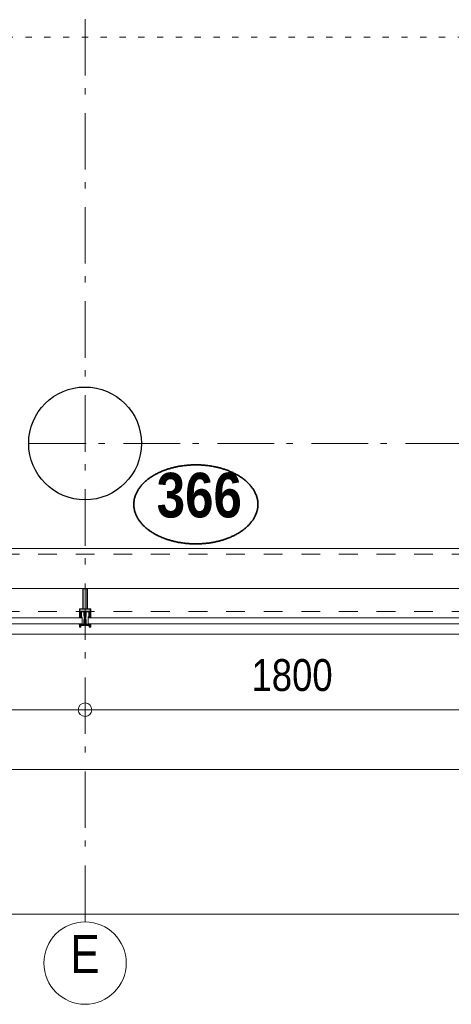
# Model space of a CAD drawing. Header units: millimetres. Extents: x 18442 to 242186, y -49554 to 63508.
# Tile 101 of 175: x 231351 to 233264, y -43244 to -38881. Entities that reach past the tile are written whole.
import ezdxf
from ezdxf.enums import TextEntityAlignment as Align

# ---------------------------------------------------------------- set-up
doc = ezdxf.new("R2010")
doc.units = ezdxf.units.MM
doc.header["$LTSCALE"] = 400
for name, pattern in [('STYLE_01', [0.416641, 0.208282, -0.208359]), ('STYLE_05', [0.208282, 0.069427, -0.138855]), ('STYLE_06', [1.041641, 0.625, -0.208282, 0.069427, -0.138931])]:
    doc.linetypes.add(name, pattern=pattern)
for name, color, linetype, lineweight in [('1800_GRID', 9, 'STYLE_01', 9), ('Detailaanduiding', 5, 'Continuous', 70), ('Dimension-Buitengevel', 92, 'Continuous', 25), ('mat-beton (ihwg)', 5, 'Continuous', 25), ('mat-glas', 140, 'Continuous', 15), ('None', 7, 'Continuous', 9)]:
    doc.layers.add(name, color=color, linetype=linetype, lineweight=lineweight)
doc.styles.add('Abadi MT Condensed Light', font='txt', dxfattribs={"height": 176.388889})
doc.styles.add('Arial Narrow', font='ARIALN.TTF', dxfattribs={"height": 211.666667})
doc.styles.add('Arial Narrow (bold)', font='ARIALNB.TTF', dxfattribs={"height": 172.861111})
doc.styles.get("Standard").update_dxf_attribs({"font": 'arial.ttf'})

# ---------------------------------------------------------------- blocks, each defined once
blk = doc.blocks.new('*U674')
at = {"layer": 'None', "color": 8, "linetype": 'Continuous', "lineweight": 9, "flags": 128}
for points in [[(52231.2, -35282.5), (52231.2, -35282.5, 0.390793), (52232.8, -35281.2), (52232.8, -35281.2, 0.390793), (52231.6, -35279.5), (52231.6, -35279.5, -0.352623), (52230.1, -35277.6), (52230.1, -35270.8), (52230.1, -35270.8, 0.414214), (52229.8, -35270.5), (52228.5, -35270.5), (52228, -35270.7), (52228, -35270.7, -0.520293), (52227.7, -35270.5), (52227.7, -35267.8), (52227.9, -35267.7), (52227.9, -35265.7), (52227.9, -35265.7, -0.577863), (52227.9, -35265.4), (52228, -35265.4), (52228, -35265.4, 0.366605), (52228.3, -35265.2), (52228.3, -35265.2, 0.366605), (52228.1, -35264.8), (52228.1, -35264.8, -0.130834), (52226.8, -35263.8), (52226.8, -35263.8, 0.439074), (52225.3, -35263.8), (52225.3, -35263.8, -0.133252), (52224, -35264.8), (52224, -35264.8, 0.366605), (52223.8, -35265.2), (52223.8, -35265.2, 0.366605), (52224.1, -35265.4), (52224.2, -35265.4), (52224.2, -35265.4, -0.577455), (52224.3, -35265.7), (52224.3, -35267.7), (52224.4, -35267.8), (52224.4, -35270.5), (52224.4, -35270.5, -0.52048), (52224.1, -35270.7), (52223.6, -35270.5), (52221.4, -35270.5), (52221.4, -35270.5, 0.414214), (52221.1, -35270.8), (52221.1, -35278.6), (52221.1, -35278.6, -0.255976), (52220.1, -35280.3), (52220.1, -35280.3, 0.749676), (52220.8, -35282.5), (52224.9, -35282.5), (52224.9, -35282.5, 0.414214), (52226.9, -35280.5), (52226.9, -35280.5, -0.402808), (52227.3, -35280), (52227.3, -35280, -0.402808), (52227.9, -35280.5), (52227.9, -35280.5, 0.233259), (52228.1, -35280.8), (52231.4, -35281.3), (52231.4, -35281.3, -0.419014), (52231.5, -35281.4), (52231.5, -35281.4, -0.419014), (52231.4, -35281.5), (52230.1, -35281.5), (52230.1, -35281.5, 0.414214), (52229.6, -35282), (52229.6, -35282, 0.414214), (52230.1, -35282.5)], [(52225.3, -35279.5), (52225.3, -35279.5, -0.552342), (52225.9, -35280.7), (52225.9, -35280.7, -0.263556), (52224.2, -35281.7), (52220.7, -35281.7), (52220.7, -35281.7, -0.437017), (52220.4, -35281.4), (52220.4, -35281.4, -0.437017), (52220.7, -35281.1), (52220.7, -35281.1, 0.396568), (52222.4, -35279.8), (52222.4, -35279.8, -0.418874), (52222.9, -35279.3)], [(52271.1, -35270.3), (52271.1, -35254.5), (52269.1, -35254.5), (52223, -35254.5), (52221.1, -35254.5), (52221.1, -35270.3), (52223.9, -35270.3), (52223.9, -35265.7), (52223.4, -35265.7), (52223.4, -35264.3), (52223.9, -35264.3), (52223.9, -35262.4), (52224.2, -35262.2), (52224.2, -35258), (52224.2, -35258, -0.414214), (52225.9, -35256.3), (52225.9, -35256.3), (52225.9, -35256.3, -0.414214), (52227.6, -35258), (52227.6, -35262.2), (52227.9, -35262.4), (52227.9, -35264.3), (52228.4, -35264.3), (52228.4, -35265.7), (52227.9, -35265.7), (52227.9, -35270.3), (52229.7, -35270.3), (52229.7, -35257.5), (52229.7, -35257.5, -0.414214), (52230.9, -35256.3), (52230.9, -35256.3), (52239.5, -35256.3), (52239.5, -35256.3, -0.414214), (52240.7, -35257.5), (52240.7, -35274.5), (52242.1, -35274.5), (52242.1, -35277.3), (52241.7, -35277.7), (52242.1, -35278.1), (52242.1, -35278.7), (52241.7, -35279.1), (52242.1, -35279.5), (52242.1, -35280.1), (52241.7, -35280.5), (52242.1, -35281.5), (52242.1, -35286.3), (52243.8, -35286.3), (52243.8, -35275.5), (52243.8, -35275.5, -0.414214), (52246, -35273.3), (52246.1, -35273.3), (52246.1, -35273.3, -0.414214), (52248.3, -35275.5), (52248.3, -35286.3), (52250, -35286.3), (52250, -35281.5), (52250.4, -35280.5), (52250, -35280.1), (52250, -35279.5), (52250.4, -35279.1), (52250, -35278.7), (52250, -35278.1), (52250.4, -35277.7), (52250, -35277.3), (52250, -35274.5), (52251.4, -35274.5), (52251.4, -35257.5), (52251.4, -35257.5, -0.414214), (52252.6, -35256.3), (52252.6, -35256.3), (52261.2, -35256.3), (52261.2, -35256.3, -0.414214), (52262.4, -35257.5), (52262.4, -35270.3), (52264.3, -35270.3), (52264.3, -35265.7), (52263.8, -35265.7), (52263.8, -35264.3), (52264.3, -35264.3), (52264.3, -35262.4), (52264.5, -35262.2), (52264.5, -35258), (52264.5, -35258, -0.414214), (52266.2, -35256.3), (52266.2, -35256.3), (52266.2, -35256.3, -0.414214), (52267.9, -35258), (52267.9, -35262.2), (52268.2, -35262.4), (52268.2, -35264.3), (52268.7, -35264.3), (52268.7, -35265.7), (52268.2, -35265.7), (52268.2, -35270.3)], [(52223.1, -35273.6), (52223.1, -35273.6, -0.414214), (52223.9, -35272.7), (52223.9, -35272.7, -0.414214), (52224.8, -35273.6), (52224.8, -35276.5), (52224.8, -35276.5, -0.414214), (52223.9, -35277.3), (52223.9, -35277.3, -0.414214), (52223.1, -35276.5)], [(52225.1, -35265.5, -0.29188), (52225.3, -35265), (52225.8, -35264.6), (52225.8, -35264.6, -0.344328), (52226.4, -35264.6), (52226.9, -35265), (52226.9, -35265, -0.29188), (52227, -35265.5), (52226.6, -35267.2), (52226.6, -35267.2, -0.348796), (52226.1, -35267.7), (52226.1, -35267.7, -0.348796), (52225.5, -35267.2), (52225.1, -35265.5)], [(52227.2, -35277.3, -0.414214), (52226.4, -35276.5), (52226.4, -35273.6), (52226.4, -35273.6, -0.414214), (52227.2, -35272.7), (52227.2, -35272.7, -0.414214), (52228.1, -35273.6), (52228.1, -35276.5), (52228.1, -35276.5, -0.414214), (52227.2, -35277.3)], [(52260.9, -35282.5), (52260.9, -35282.5, -0.390793), (52259.3, -35281.2), (52259.3, -35281.2, -0.390793), (52260.5, -35279.5), (52260.5, -35279.5, 0.352623), (52262.1, -35277.6), (52262.1, -35270.8), (52262.1, -35270.8, -0.414214), (52262.4, -35270.5), (52263.6, -35270.5), (52264.1, -35270.7), (52264.1, -35270.7, 0.520293), (52264.4, -35270.5), (52264.4, -35267.8), (52264.3, -35267.7), (52264.3, -35265.7), (52264.3, -35265.7, 0.577863), (52264.2, -35265.4), (52264.1, -35265.4), (52264.1, -35265.4, -0.366605), (52263.8, -35265.2), (52263.8, -35265.2, -0.366605), (52264, -35264.8), (52264, -35264.8, 0.130834), (52265.3, -35263.8), (52265.3, -35263.8, -0.439074), (52266.8, -35263.8), (52266.8, -35263.8, 0.133252), (52268.1, -35264.8), (52268.1, -35264.8, -0.366605), (52268.3, -35265.2), (52268.3, -35265.2, -0.366605), (52268, -35265.4), (52267.9, -35265.4), (52267.9, -35265.4, 0.577455), (52267.9, -35265.7), (52267.9, -35267.7), (52267.7, -35267.8), (52267.7, -35270.5), (52267.7, -35270.5, 0.52048), (52268, -35270.7), (52268.5, -35270.5), (52270.8, -35270.5), (52270.8, -35270.5, -0.414214), (52271.1, -35270.8), (52271.1, -35278.6), (52271.1, -35278.6, 0.255976), (52272, -35280.3), (52272, -35280.3, -0.749676), (52271.3, -35282.5), (52267.3, -35282.5), (52267.3, -35282.5, -0.414214), (52265.3, -35280.5), (52265.3, -35280.5, 0.402808), (52264.8, -35280), (52264.8, -35280, 0.402808), (52264.3, -35280.5), (52264.3, -35280.5, -0.233259), (52264, -35280.8), (52260.7, -35281.3), (52260.7, -35281.3, 0.419014), (52260.6, -35281.4), (52260.6, -35281.4, 0.419014), (52260.7, -35281.5), (52262, -35281.5), (52262, -35281.5, -0.414214), (52262.5, -35282), (52262.5, -35282, -0.414214), (52262, -35282.5)], [(52264.9, -35277.3, 0.414214), (52265.8, -35276.5), (52265.8, -35273.6), (52265.8, -35273.6, 0.414214), (52264.9, -35272.7), (52264.9, -35272.7, 0.414214), (52264.1, -35273.6), (52264.1, -35276.5), (52264.1, -35276.5, 0.414214), (52264.9, -35277.3)], [(52267, -35265.5, 0.29188), (52266.9, -35265), (52266.4, -35264.6), (52266.4, -35264.6, 0.344328), (52265.8, -35264.6), (52265.3, -35265), (52265.3, -35265, 0.29188), (52265.1, -35265.5), (52265.5, -35267.2), (52265.5, -35267.2, 0.348796), (52266.1, -35267.7), (52266.1, -35267.7, 0.348796), (52266.6, -35267.2), (52267, -35265.5)], [(52266.8, -35279.5), (52266.8, -35279.5, 0.552342), (52266.2, -35280.7), (52266.2, -35280.7, 0.263556), (52267.9, -35281.7), (52271.4, -35281.7), (52271.4, -35281.7, 0.437017), (52271.7, -35281.4), (52271.7, -35281.4, 0.437017), (52271.4, -35281.1), (52271.4, -35281.1, -0.396568), (52269.7, -35279.8), (52269.7, -35279.8, 0.418874), (52269.2, -35279.3)], [(52269.1, -35273.6), (52269.1, -35273.6, 0.414214), (52268.2, -35272.7), (52268.2, -35272.7, 0.414214), (52267.4, -35273.6), (52267.4, -35276.5), (52267.4, -35276.5, 0.414214), (52268.2, -35277.3), (52268.2, -35277.3, 0.414214), (52269.1, -35276.5)]]:
    blk.add_lwpolyline(points, format="xyb", close=True, dxfattribs=at)
blk.add_lwpolyline([(52250.1, -35256.3), (52250.1, -35272), (52242, -35272), (52242, -35256.3)], close=True, dxfattribs=at)
blk = doc.blocks.new('*U675')
at = {"layer": 'None', "color": 7}
blk.add_blockref('*U674', (0, 0), dxfattribs=at)
blk = doc.blocks.new('*U676')
at = {"layer": 'None', "color": 8, "linetype": 'Continuous', "lineweight": 9, "flags": 128}
for points in [[(52236.1, -35152.5), (52256.1, -35152.5), (52256.1, -35242.5), (52271.1, -35242.5), (52271.1, -35254.5), (52221.1, -35254.5), (52221.1, -35242.5), (52236.1, -35242.5)], [(52238.1, -35154.5), (52238.1, -35242.5), (52254.1, -35242.5), (52254.1, -35154.5)], [(52254.1, -35244.5), (52238.1, -35244.5), (52223.1, -35244.5), (52223.1, -35252.5), (52269.1, -35252.5), (52269.1, -35244.5)]]:
    blk.add_lwpolyline(points, close=True, dxfattribs=at)
blk = doc.blocks.new('*U677')
at = {"layer": 'None', "color": 7}
for name in ['*U676', '*U675']:
    blk.add_blockref(name, (0, 0), dxfattribs=at)
blk = doc.blocks.new('*U678')
at = {"layer": 'None', "color": 8, "linetype": 'Continuous', "lineweight": 9}
for p, q in [((52222.1, -35312.6), (52223.1, -35316.6)), ((52244.1, -35312.6), (52222.1, -35312.6)), ((52223.1, -35316.6), (52222.1, -35317.6)), ((52222.1, -35317.6), (52223.1, -35319.6)), ((52223.1, -35319.6), (52224.1, -35320.6)), ((52224.1, -35320.6), (52224.1, -35322.6)), ((52224.1, -35322.6), (52225.1, -35322.6)), ((52225.1, -35315.6), (52226.1, -35314.6)), ((52225.1, -35321.6), (52225.1, -35315.6)), ((52225.1, -35322.6), (52225.1, -35321.6)), ((52226.1, -35314.6), (52266.1, -35314.6)), ((52246.1, -35310.6), (52244.1, -35311.6)), ((52244.1, -35311.6), (52244.1, -35312.6)), ((52247.1, -35311.6), (52246.1, -35310.6)), ((52247.1, -35312.6), (52247.1, -35311.6)), ((52269.1, -35312.6), (52247.1, -35312.6)), ((52266.1, -35314.6), (52266.1, -35315.6)), ((52266.1, -35315.6), (52266.1, -35321.6)), ((52266.1, -35321.6), (52266.1, -35322.6)), ((52266.1, -35322.6), (52267.1, -35322.6)), ((52267.1, -35322.6), (52268.1, -35320.6)), ((52268.1, -35316.6), (52269.1, -35312.6)), ((52269.1, -35317.6), (52268.1, -35316.6)), ((52268.1, -35319.6), (52269.1, -35317.6)), ((52268.1, -35320.6), (52268.1, -35319.6))]:
    blk.add_line(p, q, dxfattribs=at)
at = {"layer": 'None', "color": 8, "linetype": 'Continuous', "lineweight": 9, "flags": 128}
blk.add_lwpolyline([(52269.1, -35312.6), (52247.1, -35312.6), (52247.1, -35311.6), (52246.1, -35310.6), (52244.1, -35311.6), (52244.1, -35312.6), (52222.1, -35312.6), (52223.1, -35316.6), (52223.1, -35316.6), (52223.1, -35316.6), (52222.1, -35317.6), (52222.1, -35317.6), (52223.1, -35319.6), (52224.1, -35320.6), (52224.1, -35322.6), (52225.1, -35322.6), (52225.1, -35322.6), (52225.1, -35321.6), (52225.1, -35315.6), (52226.1, -35314.6), (52266.1, -35314.6), (52266.1, -35315.6), (52266.1, -35321.6), (52266.1, -35322.6), (52267.1, -35322.6), (52267.1, -35322.6), (52268.1, -35320.6), (52268.1, -35319.6), (52269.1, -35317.6), (52269.1, -35317.6), (52268.1, -35316.6), (52268.1, -35316.6), (52268.1, -35316.6)], close=True, dxfattribs=at)
at = {"layer": 'None', "color": 0, "flags": 1}
blk.add_attdef('GRUPPE', (52222.1, -35330.3), '', height=4.23, dxfattribs=at)
blk = doc.blocks.new('*U679')
at = {"layer": 'None', "color": 8, "linetype": 'Continuous', "lineweight": 9}
for p, q in [((52243.1, -35290.6), (52241.1, -35290.6)), ((52241.1, -35290.6), (52241.1, -35307.6)), ((52242.1, -35292.6), (52243.1, -35292.6)), ((52242.1, -35295.6), (52242.1, -35292.6)), ((52244.1, -35289.6), (52243.1, -35290.6)), ((52243.1, -35292.6), (52245.1, -35292.6)), ((52245.1, -35278.6), (52244.1, -35279.6)), ((52244.1, -35279.6), (52244.1, -35280.6)), ((52244.1, -35280.6), (52244.1, -35282.6)), ((52244.1, -35282.6), (52244.1, -35283.6)), ((52244.1, -35283.6), (52244.1, -35285.6)), ((52244.1, -35285.6), (52244.1, -35287.6)), ((52244.1, -35287.6), (52244.1, -35288.6)), ((52244.1, -35288.6), (52244.1, -35289.6)), ((52246.1, -35294.6), (52244.1, -35295.6)), ((52246.1, -35277.6), (52245.1, -35278.6)), ((52245.1, -35279.6), (52246.1, -35278.6)), ((52245.1, -35281.6), (52245.1, -35279.6)), ((52245.1, -35282.6), (52245.1, -35281.6)), ((52245.1, -35283.6), (52245.1, -35282.6)), ((52245.1, -35285.6), (52245.1, -35283.6)), ((52245.1, -35287.6), (52245.1, -35285.6)), ((52245.1, -35289.6), (52245.1, -35287.6)), ((52246.1, -35290.6), (52245.1, -35289.6)), ((52245.1, -35292.6), (52246.1, -35291.6)), ((52247.1, -35278.6), (52246.1, -35277.6)), ((52246.1, -35278.6), (52247.1, -35279.6)), ((52247.1, -35289.6), (52246.1, -35290.6)), ((52246.1, -35291.6), (52248.1, -35292.6)), ((52248.1, -35295.6), (52246.1, -35294.6)), ((52248.1, -35279.6), (52247.1, -35278.6)), ((52247.1, -35279.6), (52247.1, -35281.6)), ((52247.1, -35281.6), (52247.1, -35282.6)), ((52247.1, -35282.6), (52247.1, -35283.6)), ((52247.1, -35283.6), (52247.1, -35285.6)), ((52247.1, -35285.6), (52247.1, -35286.6)), ((52247.1, -35286.6), (52247.1, -35287.6)), ((52247.1, -35287.6), (52247.1, -35289.6)), ((52248.1, -35280.6), (52248.1, -35279.6)), ((52248.1, -35282.6), (52248.1, -35280.6)), ((52248.1, -35283.6), (52248.1, -35282.6)), ((52248.1, -35285.6), (52248.1, -35283.6)), ((52248.1, -35287.6), (52248.1, -35285.6)), ((52248.1, -35288.6), (52248.1, -35287.6)), ((52248.1, -35289.6), (52248.1, -35288.6)), ((52249.1, -35290.6), (52248.1, -35289.6)), ((52248.1, -35292.6), (52249.1, -35292.6)), ((52251.1, -35290.6), (52249.1, -35290.6)), ((52249.1, -35292.6), (52250.1, -35292.6)), ((52250.1, -35292.6), (52250.1, -35295.6)), ((52251.1, -35307.6), (52251.1, -35290.6)), ((52241.1, -35307.6), (52241.1, -35308.6)), ((52241.1, -35308.6), (52242.1, -35308.6)), ((52243.1, -35296.6), (52242.1, -35295.6)), ((52242.1, -35302.6), (52243.1, -35301.6)), ((52242.1, -35306.6), (52242.1, -35302.6)), ((52243.1, -35306.6), (52242.1, -35306.6)), ((52242.1, -35308.6), (52243.1, -35308.6)), ((52243.1, -35295.6), (52243.1, -35296.6)), ((52244.1, -35295.6), (52243.1, -35295.6)), ((52243.1, -35301.6), (52245.1, -35299.6)), ((52243.1, -35307.6), (52243.1, -35306.6)), ((52243.1, -35308.6), (52243.1, -35307.6)), ((52245.1, -35299.6), (52247.1, -35299.6)), ((52247.1, -35299.6), (52249.1, -35301.6)), ((52249.1, -35295.6), (52248.1, -35295.6)), ((52249.1, -35296.6), (52249.1, -35295.6)), ((52250.1, -35295.6), (52249.1, -35296.6)), ((52249.1, -35301.6), (52250.1, -35302.6)), ((52249.1, -35306.6), (52249.1, -35307.6)), ((52250.1, -35306.6), (52249.1, -35306.6)), ((52249.1, -35307.6), (52249.1, -35308.6)), ((52249.1, -35308.6), (52250.1, -35308.6)), ((52250.1, -35302.6), (52250.1, -35306.6)), ((52250.1, -35308.6), (52251.1, -35308.6)), ((52251.1, -35308.6), (52251.1, -35307.6))]:
    blk.add_line(p, q, dxfattribs=at)
at = {"layer": 'None', "color": 8, "linetype": 'Continuous', "lineweight": 9, "flags": 128}
for points in [[(52241.1, -35290.6), (52241.1, -35307.6), (52241.1, -35308.6), (52242.1, -35308.6), (52243.1, -35308.6), (52243.1, -35307.6), (52243.1, -35306.6), (52243.1, -35306.6), (52242.1, -35306.6), (52242.1, -35302.6), (52243.1, -35301.6), (52245.1, -35299.6), (52247.1, -35299.6), (52249.1, -35301.6), (52250.1, -35302.6), (52250.1, -35306.6), (52249.1, -35306.6), (52249.1, -35306.6), (52249.1, -35307.6), (52249.1, -35308.6), (52250.1, -35308.6), (52251.1, -35308.6), (52251.1, -35307.6), (52251.1, -35290.6), (52249.1, -35290.6), (52248.1, -35289.6), (52248.1, -35288.6), (52248.1, -35287.6), (52248.1, -35285.6), (52248.1, -35283.6), (52248.1, -35283.6), (52248.1, -35283.6), (52248.1, -35282.6), (52248.1, -35280.6), (52248.1, -35279.6), (52247.1, -35278.6), (52247.1, -35278.6), (52246.1, -35277.6), (52245.1, -35278.6), (52245.1, -35278.6), (52244.1, -35279.6), (52244.1, -35280.6), (52244.1, -35282.6), (52244.1, -35283.6), (52244.1, -35283.6), (52244.1, -35283.6), (52244.1, -35285.6), (52244.1, -35287.6), (52244.1, -35288.6), (52244.1, -35289.6), (52243.1, -35290.6)], [(52249.1, -35292.6), (52250.1, -35292.6), (52250.1, -35295.6), (52249.1, -35296.6), (52249.1, -35296.6), (52249.1, -35295.6), (52248.1, -35295.6), (52246.1, -35294.6), (52244.1, -35295.6), (52243.1, -35295.6), (52243.1, -35296.6), (52242.1, -35295.6), (52242.1, -35292.6), (52243.1, -35292.6), (52245.1, -35292.6), (52246.1, -35291.6), (52248.1, -35292.6)]]:
    blk.add_lwpolyline(points, close=True, dxfattribs=at)
blk.add_lwpolyline([(52247.1, -35289.6), (52246.1, -35290.6), (52245.1, -35289.6), (52245.1, -35287.6), (52245.1, -35287.6), (52245.1, -35285.6), (52245.1, -35283.6), (52245.1, -35282.6), (52245.1, -35282.6), (52245.1, -35281.6), (52245.1, -35281.6), (52245.1, -35279.6), (52246.1, -35278.6), (52247.1, -35279.6), (52247.1, -35281.6), (52247.1, -35281.6), (52247.1, -35282.6), (52247.1, -35282.6), (52247.1, -35283.6), (52247.1, -35285.6), (52247.1, -35286.6), (52247.1, -35286.6), (52247.1, -35287.6), (52247.1, -35287.6), (52247.1, -35289.6)], dxfattribs=at)
at = {"layer": 'None', "color": 0, "flags": 1}
blk.add_attdef('GRUPPE', (52241.1, -35316.3), '', height=4.23, dxfattribs=at)
blk = doc.blocks.new('*U680')
at = {"layer": 'None', "color": 8, "linetype": 'Continuous', "lineweight": 9}
for p, q in [((52219.1, -35309.6), (52221.1, -35309.6)), ((52219.1, -35310.6), (52219.1, -35309.6)), ((52220.1, -35310.6), (52219.1, -35310.6)), ((52221.1, -35311.6), (52220.1, -35310.6)), ((52221.1, -35309.6), (52222.1, -35310.6)), ((52221.1, -35312.6), (52221.1, -35311.6)), ((52244.1, -35312.6), (52221.1, -35312.6)), ((52222.1, -35310.6), (52223.1, -35310.6)), ((52223.1, -35310.6), (52224.1, -35309.6)), ((52224.1, -35309.6), (52225.1, -35310.6)), ((52225.1, -35310.6), (52226.1, -35309.6)), ((52226.1, -35309.6), (52227.1, -35310.6)), ((52227.1, -35310.6), (52228.1, -35309.6)), ((52228.1, -35309.6), (52229.1, -35309.6)), ((52229.1, -35309.6), (52229.1, -35310.6)), ((52229.1, -35310.6), (52230.1, -35310.6)), ((52230.1, -35309.6), (52231.1, -35309.6)), ((52230.1, -35310.6), (52230.1, -35309.6)), ((52231.1, -35309.6), (52231.1, -35310.6)), ((52231.1, -35310.6), (52232.1, -35310.6)), ((52232.1, -35309.6), (52233.1, -35309.6)), ((52232.1, -35310.6), (52232.1, -35309.6)), ((52233.1, -35309.6), (52235.1, -35310.6)), ((52235.1, -35310.6), (52241.1, -35310.6)), ((52241.1, -35310.6), (52243.1, -35310.6)), ((52242.1, -35304.6), (52243.1, -35304.6)), ((52243.1, -35305.6), (52242.1, -35304.6)), ((52243.1, -35304.6), (52245.1, -35301.6)), ((52244.1, -35305.6), (52243.1, -35305.6)), ((52243.1, -35309.6), (52244.1, -35307.6)), ((52243.1, -35310.6), (52243.1, -35309.6)), ((52244.1, -35307.6), (52244.1, -35305.6)), ((52245.1, -35311.6), (52244.1, -35312.6)), ((52245.1, -35301.6), (52246.1, -35301.6)), ((52246.1, -35302.6), (52245.1, -35303.6)), ((52245.1, -35303.6), (52245.1, -35307.6)), ((52245.1, -35307.6), (52246.1, -35308.6)), ((52246.1, -35310.6), (52245.1, -35311.6)), ((52246.1, -35301.6), (52247.1, -35301.6)), ((52247.1, -35303.6), (52246.1, -35302.6)), ((52246.1, -35308.6), (52247.1, -35307.6)), ((52247.1, -35311.6), (52246.1, -35310.6)), ((52247.1, -35301.6), (52249.1, -35304.6)), ((52247.1, -35307.6), (52247.1, -35303.6)), ((52248.1, -35312.6), (52247.1, -35311.6)), ((52248.1, -35305.6), (52248.1, -35307.6)), ((52249.1, -35305.6), (52248.1, -35305.6)), ((52248.1, -35307.6), (52249.1, -35309.6)), ((52271.1, -35312.6), (52248.1, -35312.6)), ((52250.1, -35304.6), (52249.1, -35305.6)), ((52249.1, -35304.6), (52250.1, -35304.6)), ((52249.1, -35309.6), (52249.1, -35310.6)), ((52249.1, -35310.6), (52251.1, -35310.6)), ((52251.1, -35310.6), (52257.1, -35310.6)), ((52257.1, -35310.6), (52259.1, -35309.6)), ((52259.1, -35309.6), (52260.1, -35309.6)), ((52260.1, -35309.6), (52260.1, -35310.6)), ((52260.1, -35310.6), (52261.1, -35310.6)), ((52261.1, -35309.6), (52262.1, -35309.6)), ((52261.1, -35310.6), (52261.1, -35309.6)), ((52262.1, -35309.6), (52262.1, -35310.6)), ((52262.1, -35310.6), (52263.1, -35310.6)), ((52263.1, -35309.6), (52264.1, -35309.6)), ((52263.1, -35310.6), (52263.1, -35309.6)), ((52264.1, -35309.6), (52265.1, -35310.6)), ((52265.1, -35310.6), (52266.1, -35309.6)), ((52266.1, -35309.6), (52267.1, -35310.6)), ((52267.1, -35310.6), (52268.1, -35309.6)), ((52268.1, -35309.6), (52269.1, -35310.6)), ((52269.1, -35310.6), (52271.1, -35309.6)), ((52271.1, -35309.6), (52273.1, -35309.6)), ((52272.1, -35310.6), (52271.1, -35312.6)), ((52273.1, -35310.6), (52272.1, -35310.6)), ((52273.1, -35309.6), (52273.1, -35310.6))]:
    blk.add_line(p, q, dxfattribs=at)
at = {"layer": 'None', "color": 8, "linetype": 'Continuous', "lineweight": 9, "flags": 128}
blk.add_lwpolyline([(52221.1, -35312.6), (52221.1, -35311.6), (52220.1, -35310.6), (52219.1, -35310.6), (52219.1, -35309.6), (52219.1, -35309.6), (52219.1, -35309.6), (52219.1, -35309.6), (52219.1, -35309.6), (52219.1, -35309.6), (52221.1, -35309.6), (52222.1, -35310.6), (52223.1, -35310.6), (52224.1, -35309.6), (52224.1, -35309.6), (52224.1, -35309.6), (52224.1, -35309.6), (52224.1, -35309.6), (52225.1, -35310.6), (52225.1, -35310.6), (52225.1, -35310.6), (52225.1, -35310.6), (52225.1, -35310.6), (52226.1, -35309.6), (52226.1, -35309.6), (52226.1, -35309.6), (52226.1, -35309.6), (52226.1, -35309.6), (52227.1, -35310.6), (52227.1, -35310.6), (52227.1, -35310.6), (52227.1, -35310.6), (52228.1, -35309.6), (52228.1, -35309.6), (52228.1, -35309.6), (52228.1, -35309.6), (52229.1, -35309.6), (52229.1, -35310.6), (52229.1, -35310.6), (52230.1, -35310.6), (52230.1, -35310.6), (52230.1, -35309.6), (52230.1, -35309.6), (52230.1, -35309.6), (52231.1, -35309.6), (52231.1, -35309.6), (52231.1, -35310.6), (52231.1, -35310.6), (52232.1, -35310.6), (52232.1, -35310.6), (52232.1, -35310.6), (52232.1, -35309.6), (52232.1, -35309.6), (52233.1, -35309.6), (52233.1, -35309.6), (52233.1, -35309.6), (52233.1, -35309.6), (52235.1, -35310.6), (52241.1, -35310.6), (52243.1, -35310.6), (52243.1, -35309.6), (52244.1, -35307.6), (52244.1, -35305.6), (52244.1, -35305.6), (52244.1, -35305.6), (52243.1, -35305.6), (52243.1, -35305.6), (52242.1, -35304.6), (52243.1, -35304.6), (52245.1, -35301.6), (52246.1, -35301.6), (52247.1, -35301.6), (52249.1, -35304.6), (52250.1, -35304.6), (52249.1, -35305.6), (52249.1, -35305.6), (52248.1, -35305.6), (52248.1, -35305.6), (52248.1, -35305.6), (52248.1, -35307.6), (52249.1, -35309.6), (52249.1, -35310.6), (52251.1, -35310.6), (52257.1, -35310.6), (52259.1, -35309.6), (52259.1, -35309.6), (52259.1, -35309.6), (52259.1, -35309.6), (52260.1, -35309.6), (52260.1, -35309.6), (52260.1, -35310.6), (52260.1, -35310.6), (52260.1, -35310.6), (52261.1, -35310.6), (52261.1, -35309.6), (52261.1, -35309.6), (52262.1, -35309.6), (52262.1, -35309.6), (52262.1, -35309.6), (52262.1, -35310.6), (52262.1, -35310.6), (52263.1, -35310.6), (52263.1, -35310.6), (52263.1, -35309.6), (52264.1, -35309.6), (52264.1, -35309.6), (52264.1, -35309.6), (52264.1, -35309.6), (52265.1, -35310.6), (52265.1, -35310.6), (52265.1, -35310.6), (52265.1, -35310.6), (52265.1, -35310.6), (52266.1, -35309.6), (52266.1, -35309.6), (52266.1, -35309.6), (52266.1, -35309.6), (52266.1, -35309.6), (52267.1, -35310.6), (52267.1, -35310.6), (52267.1, -35310.6), (52267.1, -35310.6), (52267.1, -35310.6), (52268.1, -35309.6), (52268.1, -35309.6), (52268.1, -35309.6), (52268.1, -35309.6), (52268.1, -35309.6), (52269.1, -35310.6), (52269.1, -35310.6), (52271.1, -35309.6), (52273.1, -35309.6), (52273.1, -35309.6), (52273.1, -35309.6), (52273.1, -35309.6), (52273.1, -35309.6), (52273.1, -35309.6), (52273.1, -35310.6), (52272.1, -35310.6), (52271.1, -35312.6), (52248.1, -35312.6), (52248.1, -35312.6), (52247.1, -35311.6), (52246.1, -35310.6), (52245.1, -35311.6), (52244.1, -35312.6), (52244.1, -35312.6), (52221.1, -35312.6)], dxfattribs=at)
blk.add_lwpolyline([(52247.1, -35303.6), (52246.1, -35302.6), (52245.1, -35303.6), (52245.1, -35307.6), (52246.1, -35308.6), (52247.1, -35307.6)], close=True, dxfattribs=at)
at = {"layer": 'None', "color": 0, "flags": 1}
blk.add_attdef('GRUPPE', (52219.1, -35320.3), '', height=4.23, dxfattribs=at)
blk = doc.blocks.new('*U681')
at = {"layer": 'None', "color": 8, "linetype": 'Continuous', "lineweight": 9}
for p, q in [((52221.1, -35324.6), (52221.1, -35312.6)), ((52221.1, -35312.6), (52222.1, -35312.6)), ((52227.1, -35324.6), (52221.1, -35324.6)), ((52222.1, -35312.6), (52223.1, -35316.6)), ((52223.1, -35316.6), (52222.1, -35317.6)), ((52222.1, -35317.6), (52222.1, -35323.6)), ((52222.1, -35323.6), (52226.1, -35323.6)), ((52226.1, -35315.6), (52265.1, -35315.6)), ((52226.1, -35323.6), (52226.1, -35315.6)), ((52227.1, -35316.6), (52227.1, -35324.6)), ((52264.1, -35316.6), (52227.1, -35316.6)), ((52264.1, -35324.6), (52264.1, -35316.6)), ((52271.1, -35324.6), (52264.1, -35324.6)), ((52265.1, -35315.6), (52265.1, -35323.6)), ((52265.1, -35323.6), (52270.1, -35323.6)), ((52269.1, -35316.6), (52270.1, -35312.6)), ((52270.1, -35316.6), (52269.1, -35316.6)), ((52270.1, -35312.6), (52271.1, -35312.6)), ((52270.1, -35323.6), (52270.1, -35316.6)), ((52271.1, -35312.6), (52271.1, -35324.6))]:
    blk.add_line(p, q, dxfattribs=at)
blk.add_lwpolyline([(52221.1, -35312.6), (52222.1, -35312.6), (52223.1, -35316.6), (52222.1, -35317.6), (52222.1, -35323.6), (52226.1, -35323.6), (52226.1, -35315.6), (52265.1, -35315.6), (52265.1, -35323.6), (52270.1, -35323.6), (52270.1, -35316.6), (52269.1, -35316.6), (52270.1, -35312.6), (52271.1, -35312.6), (52271.1, -35324.6), (52264.1, -35324.6), (52264.1, -35316.6), (52227.1, -35316.6), (52227.1, -35324.6), (52221.1, -35324.6)], close=True, dxfattribs=at)
at = {"layer": 'None', "color": 3}
for name in ['*U679', '*U680', '*U678']:
    blk.add_blockref(name, (0, 0), dxfattribs=at)
blk = doc.blocks.new('*U682')
at = {"layer": 'None', "color": 7}
for name in ['*U677', '*U681']:
    blk.add_blockref(name, (0, 0), dxfattribs=at)
blk = doc.blocks.new('*U755')
at = {"layer": 'mat-glas', "color": 140, "linetype": 'Continuous', "lineweight": 15}
for points in [[(52233.1, -35309.5), (50459.1, -35309.5), (50459.1, -35282.5), (52233.1, -35282.5)], [(52259.1, -35309.5), (54033.1, -35309.5), (54033.1, -35282.5), (52259.1, -35282.5)]]:
    blk.add_lwpolyline(points, close=True, dxfattribs=at)
at = {"layer": 'None', "color": 43, "linetype": 'Continuous', "lineweight": 9}
for p, q in [((58111.1, -34975.5), (43205.4, -34975.5)), ((58491.1, -35355.5), (43205.4, -35355.5))]:
    blk.add_line(p, q, dxfattribs=at)
at = {"layer": 'None', "color": 8, "linetype": 'Continuous', "lineweight": 5}
blk.add_line((43269.9, -35153), (58279.1, -35153), dxfattribs=at)
at = {"layer": 'None', "color": 8, "linetype": 'STYLE_01', "lineweight": 5}
for points in [[(43205.4, -35000), (58136.1, -35000), (58136.1, -20069.5)], [(43205.4, -35255), (58391.1, -35255), (58391.1, -20069.5)]]:
    blk.add_lwpolyline(points, dxfattribs=at)
at = {"layer": 'None', "color": 7}
blk.add_blockref('*U682', (0, 0), dxfattribs=at)
blk = doc.blocks.new('Kolom O 500')
at = {"layer": 'mat-beton (ihwg)', "lineweight": 25}
blk.add_circle((0, 0), 250, dxfattribs=at)
blk = doc.blocks.new('*U1252')
at = {"layer": 'None', "color": 140, "linetype": 'Continuous', "lineweight": 15}
blk.add_line((51420.3, -36596.5), (58504.9, -36596.5), dxfattribs=at)
blk = doc.blocks.new('*U1646')
at = {"layer": 'Dimension-Buitengevel', "color": 43, "insert": (52983.8, -35465.7), "char_height": 141.11, "attachment_point": 1, "style": 'Abadi MT Condensed Light'}
blk.add_mtext('1800', dxfattribs=at)
blk = doc.blocks.new('Detail')
at = {"layer": 'Detailaanduiding', "color": 1, "linetype": 'Continuous', "lineweight": 35}
blk.add_open_spline([(-134.1, 153.9), (-70.3, 177.4), (77, 177.4), (140.9, 153.9), (204.7, 130.5), (241.5, 89.9), (278.4, 49.3), (278.4, 2.4), (278.4, -44.5), (241.5, -85.1), (204.7, -125.7), (140.9, -149.2), (77, -172.6), (-70.3, -172.6), (-134.1, -149.2), (-198, -125.7), (-234.8, -85.1), (-271.6, -44.5), (-271.6, 2.4), (-271.6, 49.3), (-234.8, 89.9), (-198, 130.5), (-134.1, 153.9)], degree=2, knots=[0, 0, 0, 0.097932, 0.195864, 0.195864, 0.280023, 0.280023, 0.347931, 0.347931, 0.415846, 0.415846, 0.5, 0.5, 0.597932, 0.695864, 0.695864, 0.780023, 0.780023, 0.847931, 0.847931, 0.915846, 0.915846, 1, 1, 1], dxfattribs=at)
at = {"layer": 'Detailaanduiding', "style": 'Arial Narrow (bold)'}
blk.add_attdef('Detail', text='', height=197.6, dxfattribs=at).set_placement((-170.2, 142.2), align=Align.TOP_LEFT)
at = {"layer": 'None', "color": 0, "flags": 1}
blk.add_attdef('Fragment', (-271.6, -528.2), '', height=197.6, dxfattribs=at)
blk = doc.blocks.new('*U2425')
at = {"layer": '1800_GRID', "color": 43, "linetype": 'STYLE_05', "lineweight": 9}
blk.add_line((59591.1, -32710), (29270.1, -32710), dxfattribs=at)
blk = doc.blocks.new('*U2429')
at = {"layer": '1800_GRID', "color": 7}
blk.add_blockref('*U2425', (0, 0), dxfattribs=at)
blk = doc.blocks.new('*U2434')
at = {"layer": '1800_GRID', "color": 43, "linetype": 'STYLE_05', "lineweight": 9}
blk.add_line((59591.1, -32710), (29270.1, -32710), dxfattribs=at)
blk = doc.blocks.new('*U2474')
at = {"layer": 'None', "color": 43, "linetype": 'Continuous', "lineweight": 9}
blk.add_circle((52246.1, -36812.6), 182.6, dxfattribs=at)
at = {"layer": 'None', "color": 43, "insert": (52246.1, -36687.7), "char_height": 169.3, "width": 160.91, "attachment_point": 2, "style": 'Arial Narrow'}
blk.add_mtext('E', dxfattribs=at)

msp = doc.modelspace()

# ---------------------------------------------------------------- linework, layer by layer
at = {"layer": 'Dimension-Buitengevel', "color": 43, "linetype": 'Continuous', "lineweight": 9}
for p, q in [((231640.7849, -41888.38115), (231640.7849, -41988.38115)), ((231640.7849, -41888.38115), (231640.7849, -41988.38115)), ((231640.7849, -41938.38115), (229840.7849, -41938.38115)), ((231640.7849, -41938.38115), (231590.7849, -41938.38115)), ((233440.7849, -41938.38115), (231640.7849, -41938.38115)), ((231690.7849, -41938.38115), (231640.7849, -41938.38115)), ((237785.7849, -42203.60012), (222590.98266, -42203.60012))]:
    msp.add_line(p, q, dxfattribs=at)
at = {"layer": 'Dimension-Buitengevel', "color": 43, "lineweight": 9}
msp.add_circle((231640.7849, -41938.38115), 29.99817, dxfattribs=at)
msp.add_circle((231640.7849, -41938.38115), 29.99817, dxfattribs=at)
at = {"layer": 'None', "color": 43, "linetype": 'STYLE_06', "lineweight": 9}
for p, q in [((231640.7849, -42878.38115), (231640.7849, -10632.74729)), ((241644.72553, -40758.38115), (207924.8249, -40758.38115))]:
    msp.add_line(p, q, dxfattribs=at)

# ---------------------------------------------------------------- block references
at = {"layer": '1800_GRID', "color": 7}
for name in ['*U2434', '*U2429']:
    msp.add_blockref(name, (179394.72553, -6248.38115), dxfattribs=at)
at = {"layer": 'Detailaanduiding', "color": 7}
msp.add_blockref('Detail', (232128.42882, -41030.74409), dxfattribs=at).add_auto_attribs({'Detail': '366'})
at = {"layer": 'Dimension-Buitengevel', "color": 7}
msp.add_blockref('*U1646', (179394.72553, -6248.38115), dxfattribs=at)
at = {"layer": 'None', "color": 7}
for name, p in [('*U755', (179394.72553, -6248.38115)), ('Kolom O 500', (231640.7849, -40758.38115)), ('*U1252', (179394.72553, -6248.38115)), ('*U2474', (179394.72553, -6248.38115))]:
    msp.add_blockref(name, p, dxfattribs=at)

doc.saveas('drawing.dxf')
